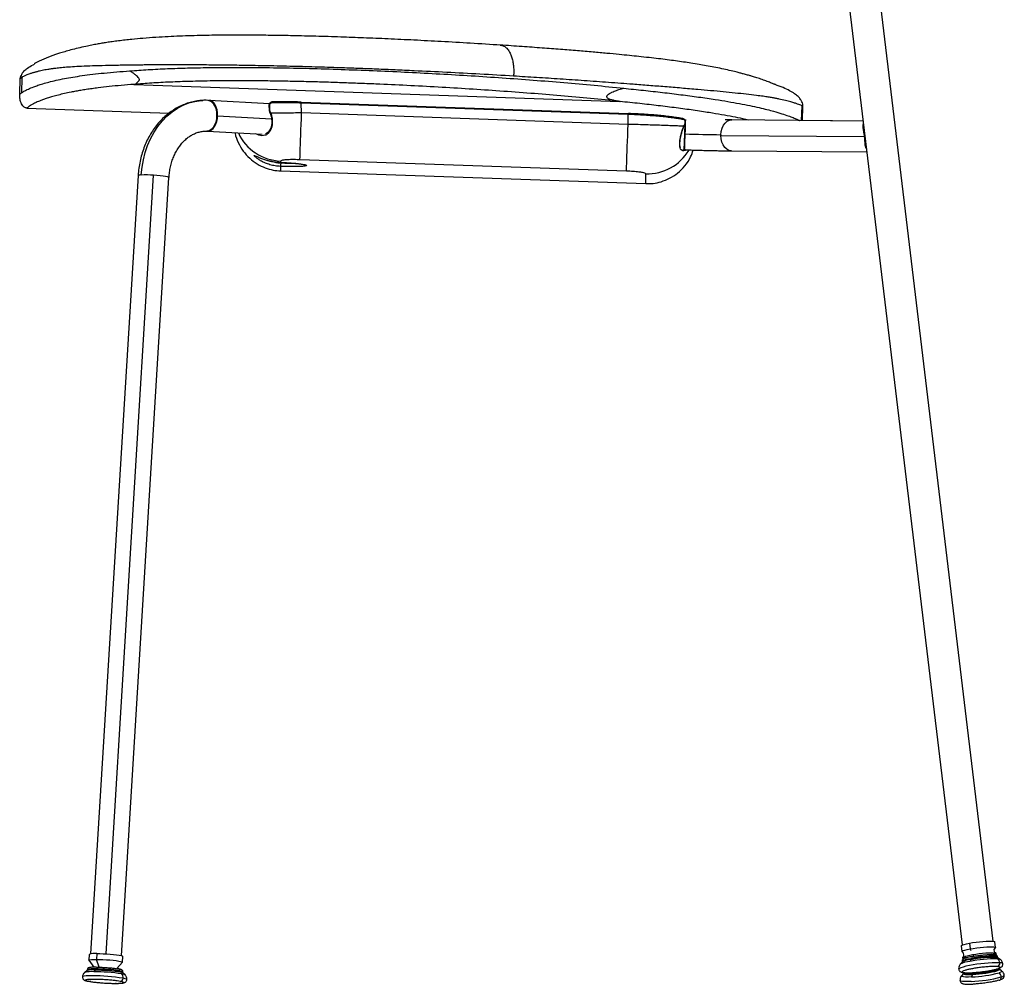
# Model space of a CAD drawing. Header units: millimetres. Extents: x 30 to 368, y 120 to 201.
# Tile 6 of 14: x 172 to 223, y 121 to 171. Entities that reach past the tile are written whole.
import ezdxf

# ---------------------------------------------------------------- set-up
doc = ezdxf.new("R2010")
doc.units = ezdxf.units.MM

msp = doc.modelspace()

# ---------------------------------------------------------------- linework, layer by layer
at = {"color": 7, "linetype": 'Continuous', "lineweight": 25}
for p, q in [((220.518, 123.041), (214.046, 176.813)), ((222.106, 123.232), (215.635, 177.004)), ((196.601, 169.571), (196.605, 169.57)), ((196.608, 169.571), (196.612, 169.57)), ((171.753, 167.03), (171.782, 167.839)), ((171.869, 167.901), (171.841, 167.1)), ((177.668, 167.542), (177.649, 167.54)), ((177.649, 167.54), (177.665, 167.54)), ((177.665, 167.54), (202.797, 166.656)), ((181.478, 166.718), (181.527, 166.712)), ((181.598, 166.708), (181.527, 166.712)), ((184.668, 166.54), (181.552, 166.714)), ((181.597, 166.708), (181.552, 166.714)), ((186.33, 166.064), (186.317, 166.574)), ((203.23, 165.983), (186.317, 166.574)), ((186.318, 166.625), (203.232, 166.034)), ((172.129, 166.316), (179.482, 166.058)), ((184.644, 166.441), (184.651, 166.213)), ((184.673, 166.127), (184.714, 166.031)), ((184.694, 166.147), (184.738, 166.046)), ((203.216, 165.474), (186.33, 166.064)), ((212.189, 165.673), (212.216, 166.436)), ((212.231, 165.672), (212.257, 166.417)), ((203.216, 165.474), (203.23, 165.983)), ((215.39, 165.647), (208.577, 165.702)), ((215.39, 165.647), (212.189, 165.673)), ((181.309, 165.116), (181.427, 165.115)), ((181.462, 165.117), (184.298, 164.959)), ((206.103, 165.359), (206.15, 165.457)), ((206.123, 164.16), (206.152, 164.982)), ((206.152, 164.982), (206.154, 164.982)), ((208.018, 164.902), (215.447, 164.842)), ((206.057, 164.163), (206.123, 164.16)), ((208.564, 164.102), (215.583, 164.045)), ((203.132, 163.054), (186.245, 163.644)), ((185.248, 163.066), (204.127, 162.407)), ((177.876, 162.823), (175.422, 122.579)), ((177.019, 122.482), (179.473, 162.725)), ((220.448, 122.991), (220.484, 122.695)), ((220.869, 123.13), (220.905, 122.835)), ((222.158, 122.8), (222.219, 122.894)), ((222.183, 122.598), (222.158, 122.804)), ((222.221, 122.904), (222.186, 123.2)), ((175.345, 122.553), (175.327, 122.254)), ((175.329, 122.249), (175.588, 121.89)), ((175.736, 122.592), (175.718, 122.294)), ((177.074, 122.148), (177.092, 122.446)), ((220.489, 122.686), (220.57, 122.609)), ((220.52, 122.398), (220.532, 122.293)), ((220.594, 122.407), (220.569, 122.613)), ((220.767, 122.421), (220.79, 122.399)), ((220.944, 122.294), (220.894, 122.19)), ((220.938, 122.344), (220.944, 122.294)), ((221.994, 122.542), (222.012, 122.57)), ((222.269, 122.505), (222.257, 122.607)), ((222.462, 122.289), (222.327, 122.381)), ((222.335, 122.375), (222.33, 122.417)), ((175.249, 121.718), (175.118, 121.617)), ((175.247, 121.76), (175.244, 121.714)), ((175.657, 121.752), (175.582, 121.656)), ((175.66, 121.802), (175.657, 121.752)), ((176.77, 121.817), (177.071, 122.143)), ((220.316, 121.79), (220.316, 121.79)), ((220.506, 122.162), (220.396, 122.04)), ((220.494, 122.196), (220.499, 122.154)), ((220.869, 121.973), (220.869, 121.973)), ((222.408, 121.775), (222.402, 121.824)), ((222.533, 121.696), (222.407, 121.782)), ((222.599, 122.065), (222.599, 122.065)), ((174.999, 121.391), (174.999, 121.391)), ((175.002, 121.391), (175.001, 121.374)), ((175.512, 121.443), (175.512, 121.443)), ((177.203, 121.49), (177.086, 121.606)), ((177.09, 121.602), (177.093, 121.648)), ((177.215, 121.475), (177.193, 121.499)), ((177.287, 121.225), (177.292, 121.251)), ((177.294, 121.251), (177.294, 121.251)), ((220.387, 121.197), (220.387, 121.197)), ((220.57, 121.561), (220.468, 121.447)), ((220.565, 121.603), (220.571, 121.554)), ((221.03, 121.516), (220.981, 121.387)), ((221.024, 121.565), (221.03, 121.516)), ((222.671, 121.471), (222.671, 121.472)), ((175.28, 121.165), (175.298, 121.161)), ((175.297, 121.162), (175.351, 121.151)), ((175.317, 121.159), (175.298, 121.161)), ((175.424, 121.142), (175.368, 121.15)), ((176.75, 121.053), (176.713, 121.053)), ((176.76, 121.052), (176.803, 121.053)), ((220.958, 121.15), (220.958, 121.149))]:
    msp.add_line(p, q, dxfattribs=at)
at = {"color": 8, "linetype": 'Continuous', "lineweight": 25}
for p, q in [((181.991, 165.916), (184.779, 165.76)), ((206.152, 164.982), (206.17, 165.516)), ((206.175, 165.639), (206.178, 165.73)), ((181.309, 165.117), (181.452, 165.119)), ((181.452, 165.119), (181.428, 165.118)), ((181.462, 165.117), (181.494, 165.117)), ((206.228, 164.157), (206.162, 164.117)), ((185.242, 163.505), (185.241, 163.464)), ((176.219, 122.576), (178.675, 162.844)), ((220.954, 122.741), (220.905, 122.835)), ((175.863, 121.888), (175.718, 122.294)), ((221.102, 122.459), (221.066, 122.528)), ((222.315, 121.924), (222.297, 121.924)), ((177.294, 121.251), (177.294, 121.25))]:
    msp.add_line(p, q, dxfattribs=at)
at = {"color": 8, "linetype": 'Continuous', "lineweight": 25, "flags": 128}
for points in [[(178.04, 162.855), (178.079, 163.252), (178.148, 163.641), (178.245, 164.02), (178.371, 164.385), (178.523, 164.733), (178.701, 165.061), (178.902, 165.366), (179.126, 165.645), (179.371, 165.896), (179.633, 166.117), (179.912, 166.305), (180.203, 166.46), (180.506, 166.579), (180.817, 166.662), (181.133, 166.709), (181.226, 166.715)], [(181.527, 166.712), (181.56, 166.703), (181.663, 166.649), (181.754, 166.559), (181.831, 166.437), (181.889, 166.288), (181.925, 166.121), (181.937, 165.944), (181.925, 165.766), (181.889, 165.595), (181.831, 165.44), (181.754, 165.309), (181.663, 165.209), (181.56, 165.145), (181.452, 165.119)], [(181.991, 165.916), (181.987, 166.075), (181.963, 166.227), (181.922, 166.368), (181.864, 166.49), (181.791, 166.589), (181.707, 166.661), (181.616, 166.704), (181.597, 166.708)], [(184.694, 166.147), (184.686, 166.141), (184.679, 166.136), (184.675, 166.132), (184.673, 166.128), (184.673, 166.127)], [(184.738, 166.046), (184.729, 166.042), (184.721, 166.038), (184.716, 166.035), (184.714, 166.032), (184.714, 166.031)], [(206.174, 165.54), (206.172, 165.476), (206.167, 165.327), (206.161, 165.159), (206.154, 164.982)], [(206.181, 165.73), (206.18, 165.689), (206.177, 165.624)], [(208.019, 164.938), (208.038, 165.112), (208.084, 165.277), (208.153, 165.423), (208.243, 165.543), (208.348, 165.633), (208.465, 165.686), (208.577, 165.702)], [(208.564, 164.102), (208.555, 164.102), (208.434, 164.126), (208.32, 164.187), (208.218, 164.283), (208.133, 164.409), (208.07, 164.56), (208.031, 164.727), (208.018, 164.902)], [(185.248, 163.504), (185.248, 163.504), (185.248, 163.505)], [(179.473, 162.725), (179.473, 162.727), (179.451, 162.743), (179.391, 162.762), (179.295, 162.78), (179.169, 162.799), (179.018, 162.816), (178.851, 162.831), (178.675, 162.844)], [(220.494, 122.196), (220.495, 122.203), (220.521, 122.227), (220.581, 122.254), (220.673, 122.284), (220.794, 122.314), (220.938, 122.344)], [(176.94, 121.702), (177.024, 121.683), (177.076, 121.665), (177.093, 121.648), (177.093, 121.648)], [(220.869, 121.973), (220.689, 121.936), (220.539, 121.898), (220.425, 121.862), (220.35, 121.828), (220.317, 121.798), (220.316, 121.79)], [(220.869, 121.973), (220.689, 121.936), (220.539, 121.899), (220.425, 121.862), (220.35, 121.828), (220.317, 121.798), (220.316, 121.79)], [(175.512, 121.443), (175.338, 121.441), (175.195, 121.435), (175.088, 121.424), (175.022, 121.409), (174.999, 121.391)], [(175.512, 121.443), (175.338, 121.441), (175.195, 121.435), (175.088, 121.424), (175.022, 121.409), (174.999, 121.391)], [(177.294, 121.251), (177.294, 121.251), (177.273, 121.272), (177.209, 121.295), (177.103, 121.319)], [(177.294, 121.251), (177.294, 121.252), (177.273, 121.272), (177.209, 121.295), (177.103, 121.319)], [(220.958, 121.15), (220.776, 121.143), (220.623, 121.145), (220.505, 121.153), (220.426, 121.168), (220.39, 121.19), (220.387, 121.197)], [(220.958, 121.149), (220.776, 121.143), (220.623, 121.144), (220.505, 121.153), (220.426, 121.168), (220.39, 121.19), (220.387, 121.196)], [(220.981, 121.387), (220.815, 121.381), (220.676, 121.382), (220.568, 121.39), (220.496, 121.404), (220.463, 121.424), (220.469, 121.449)], [(220.565, 121.603), (220.567, 121.598), (220.596, 121.58), (220.66, 121.568), (220.755, 121.561), (220.878, 121.56), (221.024, 121.565)], [(222.533, 121.696), (222.542, 121.687), (222.535, 121.662), (222.489, 121.633), (222.405, 121.601)]]:
    msp.add_lwpolyline(points, dxfattribs=at)
at = {"color": 7, "linetype": 'Continuous', "lineweight": 25, "flags": 128}
for points in [[(184.806, 166.585), (184.807, 166.596), (184.808, 166.607), (184.81, 166.616), (184.813, 166.624), (184.816, 166.63), (184.821, 166.635), (184.825, 166.637), (184.83, 166.637)], [(186.317, 166.574), (186.317, 166.584), (186.317, 166.593), (186.318, 166.602), (186.318, 166.61), (186.318, 166.616), (186.318, 166.621), (186.318, 166.624), (186.318, 166.625)], [(184.671, 166.441), (184.675, 166.313), (184.678, 166.213)], [(186.245, 163.644), (186.247, 163.692), (186.25, 163.776), (186.254, 163.894), (186.259, 164.044), (186.266, 164.224), (186.273, 164.431), (186.281, 164.663), (186.29, 164.916), (186.299, 165.187), (186.309, 165.471), (186.319, 165.765), (186.33, 166.064)], [(203.23, 165.983), (203.23, 165.993), (203.23, 166.003), (203.231, 166.011), (203.231, 166.019), (203.231, 166.026), (203.231, 166.03), (203.232, 166.033), (203.232, 166.034)], [(181.494, 165.117), (181.587, 165.137), (181.677, 165.185), (181.761, 165.26), (181.835, 165.36), (181.897, 165.48), (181.945, 165.616), (181.976, 165.763), (181.991, 165.916)], [(203.132, 163.054), (203.134, 163.103), (203.137, 163.186), (203.141, 163.304), (203.146, 163.454), (203.152, 163.634), (203.159, 163.841), (203.168, 164.073), (203.176, 164.327), (203.186, 164.597), (203.196, 164.881), (203.206, 165.175), (203.216, 165.474)], [(220.869, 123.13), (221.034, 123.159), (221.211, 123.185), (221.392, 123.207), (221.571, 123.224), (221.738, 123.235), (221.887, 123.241), (222.011, 123.24), (222.104, 123.233), (222.163, 123.219), (222.186, 123.201), (222.186, 123.2)], [(220.448, 122.991), (220.464, 123.014), (220.517, 123.041), (220.605, 123.07), (220.724, 123.1), (220.869, 123.13)], [(220.489, 122.686), (220.484, 122.695), (220.5, 122.718), (220.553, 122.745), (220.641, 122.774), (220.76, 122.805), (220.905, 122.835)], [(220.905, 122.835), (221.069, 122.863), (221.246, 122.889), (221.428, 122.911), (221.606, 122.928), (221.773, 122.94), (221.922, 122.945), (222.046, 122.944), (222.14, 122.937), (222.199, 122.923), (222.221, 122.905), (222.219, 122.894)], [(175.329, 122.249), (175.329, 122.249), (175.336, 122.265), (175.382, 122.277), (175.463, 122.287), (175.577, 122.292), (175.718, 122.294)], [(175.718, 122.294), (175.88, 122.291), (176.056, 122.285), (176.238, 122.275), (176.418, 122.262), (176.59, 122.246), (176.744, 122.228), (176.874, 122.209), (176.975, 122.19), (177.042, 122.171), (177.072, 122.153), (177.071, 122.143)], [(175.736, 122.592), (175.898, 122.59), (176.074, 122.583), (176.256, 122.573), (176.437, 122.56), (176.608, 122.544), (176.762, 122.526), (176.892, 122.507), (176.993, 122.488), (177.06, 122.469), (177.09, 122.451), (177.092, 122.446)], [(220.589, 122.448), (220.539, 122.423), (220.52, 122.399), (220.539, 122.38), (220.595, 122.366), (220.651, 122.361)], [(220.594, 122.407), (220.612, 122.43), (220.668, 122.456), (220.761, 122.485), (220.885, 122.515), (221.034, 122.544), (221.201, 122.571), (221.377, 122.595), (221.554, 122.614), (221.723, 122.627), (221.875, 122.634), (222.003, 122.635), (222.099, 122.629), (222.16, 122.616), (222.183, 122.598)], [(222.327, 122.381), (222.326, 122.381), (222.282, 122.397), (222.205, 122.407), (222.097, 122.411), (221.964, 122.41), (221.809, 122.402), (221.64, 122.389), (221.461, 122.371), (221.282, 122.349), (221.107, 122.323), (220.944, 122.294)], [(220.944, 122.294), (221.107, 122.323), (221.282, 122.349), (221.461, 122.371), (221.64, 122.389), (221.809, 122.402), (221.964, 122.41), (222.097, 122.411), (222.205, 122.407), (222.282, 122.397), (222.326, 122.381), (222.327, 122.381)], [(222.119, 122.54), (222.119, 122.54), (222.102, 122.539)], [(222.134, 122.538), (222.182, 122.555), (222.238, 122.582), (222.257, 122.606), (222.238, 122.625), (222.182, 122.638), (222.178, 122.639)], [(177.086, 121.606), (177.073, 121.615), (177.021, 121.633), (176.937, 121.652), (176.822, 121.671), (176.683, 121.69), (176.523, 121.707), (176.35, 121.722), (176.17, 121.735), (175.99, 121.744), (175.817, 121.75), (175.657, 121.752)], [(175.657, 121.752), (175.817, 121.75), (175.99, 121.744), (176.17, 121.735), (176.35, 121.722), (176.523, 121.707), (176.683, 121.69), (176.822, 121.671), (176.937, 121.652), (177.021, 121.633), (177.073, 121.615), (177.086, 121.606)], [(222.408, 121.775), (222.4, 121.758), (222.359, 121.733), (222.285, 121.704), (222.18, 121.675), (222.048, 121.644), (221.895, 121.615), (221.727, 121.588), (221.549, 121.563), (221.369, 121.542), (221.194, 121.526), (221.03, 121.516)], [(221.03, 121.516), (221.194, 121.526), (221.369, 121.542), (221.549, 121.563), (221.727, 121.588), (221.895, 121.615), (222.048, 121.644), (222.18, 121.675), (222.285, 121.704), (222.359, 121.733), (222.4, 121.758), (222.408, 121.775)], [(177.203, 121.49), (177.204, 121.489), (177.207, 121.48)], [(221.03, 121.516), (220.884, 121.511), (220.76, 121.512), (220.665, 121.519), (220.602, 121.531), (220.573, 121.548), (220.571, 121.554)], [(220.571, 121.554), (220.573, 121.548), (220.602, 121.531), (220.665, 121.519), (220.76, 121.512), (220.884, 121.511), (221.03, 121.516)], [(220.639, 121.605), (220.611, 121.603), (220.609, 121.603)], [(222.396, 121.214), (222.423, 121.218), (222.425, 121.219)]]:
    msp.add_lwpolyline(points, dxfattribs=at)
at = {"color": 8, "linetype": 'Continuous', "lineweight": 25}
for centre, radius, start, end in [((184.659, 166.606), 0.165, 264.9387, 274.0978), ((184.666, 166.378), 0.165, 264.9432, 274.0956), ((185.332, 166.077), 2.5, 204.8246, 268.0748), ((206.086, 165.363), 0.0177, 346.2935, 46.9176), ((206.129, 165.465), 0.0226, 337.8184, 34.9343), ((390.434, 158.279), 184.402, 177.91667, 178.17224), ((204.218, 165.419), 2.502, 267.9659, 329.34), ((206.112, 164.14), 0.0546, 335.7085, 56.3054), ((178.005, 162.599), 0.258, 82.2424, 119.8931), ((222.111, 122.452), 0.0884, 2.7818, 84.6867), ((222.228, 122.312), 0.147, 45.7864, 101.2638), ((222.341, 122.057), 0.262, 62.4609, 93.6856), ((175.55, 120.816), 0.992, 83.6528, 107.8181), ((221.006, 120.91), 1.285, 95.0197, 118.2322), ((222.163, 121.74), 0.117, 6.8965, 26.4656), ((222.271, 121.91), 0.156, 272.7762, 326.7845), ((222.472, 121.934), 0.183, 45.7864, 101.2638), ((222.472, 121.933), 0.183, 45.7864, 101.2638), ((175.452, 120.4), 1.262, 84.103, 105.2717), ((177.004, 121.145), 0.398, 60.0004, 85.7626), ((222.371, 121.358), 0.149, 291.2686, 9.962), ((222.508, 121.578), 0.194, 272.7762, 326.7845), ((222.508, 121.578), 0.194, 272.7762, 326.7845)]:
    msp.add_arc(centre, radius, start, end, dxfattribs=at)
at = {"color": 7, "linetype": 'Continuous', "lineweight": 25}
for centre, radius, start, end in [((206.044, 165.728), 0.043, 348.3993, 86.018), ((181.399, 163.403), 1.716, 86.8062, 88.2128), ((208.821, 237.883), 72.949, 267.90496, 269.36956), ((209.175, 164.897), 1.157, 177.9882, 179.7567), ((189.015, 163.304), 3.767, 177.5661, 180.0553), ((178.252, 156.735), 6.123, 86.0355, 91.9797), ((175.627, 121.72), 0.879, 82.8527, 108.6875), ((221.036, 121.198), 1.1, 94.7673, 118.7989), ((221.074, 121.073), 1.228, 96.038, 117.5282), ((220.692, 122.537), 0.163, 233.0822, 271.3634), ((222.202, 115.611), 6.708, 88.9601, 101.2456), ((222.092, 116.544), 5.913, 88.9601, 101.2456), ((221.929, 122.901), 0.396, 276.3121, 309.9616), ((222.139, 122.084), 0.298, 5.6861, 51.7702), ((175.542, 120.672), 1.087, 83.9159, 105.6436), ((175.554, 120.519), 1.238, 85.2532, 104.3063), ((175.655, 113.514), 8.288, 81.0852, 89.9676), ((176.854, 121.715), 0.0865, 350.9601, 84.5214), ((222.303, 114.762), 7.352, 88.9601, 101.2456), ((222.303, 114.763), 7.352, 88.9601, 101.2456), ((220.77, 127.524), 5.965, 272.4432, 284.6548), ((222.271, 122.085), 0.167, 285.2645, 9.6616), ((175.507, 111.139), 10.304, 81.0852, 89.9676), ((175.507, 111.139), 10.304, 81.0852, 89.9676), ((175.576, 112.254), 9.402, 81.0852, 89.9676), ((176.94, 121.317), 0.163, 275.6506, 0.3914), ((176.795, 121.344), 0.31, 355.2673, 39.6437), ((220.642, 128.558), 7.415, 272.4432, 284.6548), ((220.642, 128.558), 7.415, 272.4432, 284.6548), ((220.693, 128.147), 6.766, 272.4432, 284.6548), ((222.178, 121.345), 0.342, 6.6086, 48.5378)]:
    msp.add_arc(centre, radius, start, end, dxfattribs=at)
for points, knots in [([(196.635, 169.568), (196.11, 169.602), (195.089, 169.667), (193.589, 169.753), (192.17, 169.827), (190.829, 169.891), (189.566, 169.944), (188.321, 169.99), (187.105, 170.027), (185.932, 170.056), (184.873, 170.074), (183.953, 170.084), (183.166, 170.088), (182.487, 170.086), (181.852, 170.08), (181.233, 170.07), (180.62, 170.055), (180.019, 170.035), (179.417, 170.007), (178.778, 169.971), (178.149, 169.924), (177.625, 169.876), (177.206, 169.831), (176.868, 169.791), (176.552, 169.748), (176.264, 169.706), (176.003, 169.664), (175.741, 169.618), (175.465, 169.566), (175.129, 169.497), (174.761, 169.413), (174.398, 169.321), (174.088, 169.234), (173.826, 169.155), (173.606, 169.083), (173.415, 169.016), (173.24, 168.95), (173.075, 168.884), (172.914, 168.814), (172.759, 168.743), (172.601, 168.662), (172.515, 168.614), (172.51, 168.609), (172.508, 168.607)], [0, 0, 0, 0, 0.051266, 0.099602, 0.145131, 0.188005, 0.228384, 0.26618, 0.30727, 0.34478, 0.378768, 0.409284, 0.433914, 0.45558, 0.476283, 0.496993, 0.517883, 0.538878, 0.559738, 0.582989, 0.608349, 0.630237, 0.644007, 0.658464, 0.671871, 0.684002, 0.695367, 0.70654, 0.720076, 0.736138, 0.759182, 0.7824, 0.804905, 0.824776, 0.842207, 0.85934, 0.876869, 0.894905, 0.914413, 0.935564, 0.958298, 0.982634, 1, 1, 1, 1]), ([(210.833, 167.527), (210.821, 167.532), (210.797, 167.541), (210.728, 167.569), (210.643, 167.605), (210.539, 167.647), (210.42, 167.693), (210.29, 167.741), (210.155, 167.789), (210.019, 167.834), (209.887, 167.877), (209.766, 167.914), (209.661, 167.946), (209.573, 167.972), (209.486, 167.997), (209.398, 168.022), (209.293, 168.051), (209.167, 168.086), (209.002, 168.13), (208.764, 168.19), (208.45, 168.266), (208.071, 168.35), (207.672, 168.431), (207.276, 168.504), (206.874, 168.574), (206.484, 168.637), (206.083, 168.698), (205.674, 168.756), (205.242, 168.813), (204.785, 168.869), (204.292, 168.926), (203.792, 168.981), (203.274, 169.034), (202.729, 169.088), (202.1, 169.148), (201.382, 169.212), (200.583, 169.28), (199.705, 169.35), (198.749, 169.422), (197.708, 169.497), (196.982, 169.546), (196.605, 169.571)], [0, 0, 0, 0, 0.049654, 0.095584, 0.138114, 0.177301, 0.213055, 0.245291, 0.274014, 0.299112, 0.320442, 0.337868, 0.351267, 0.360548, 0.367631, 0.375559, 0.384389, 0.39416, 0.40633, 0.422045, 0.445538, 0.470162, 0.494752, 0.517795, 0.53745, 0.560034, 0.579969, 0.600522, 0.621849, 0.643706, 0.666672, 0.692301, 0.714348, 0.738979, 0.76712, 0.798587, 0.833204, 0.870233, 0.910275, 0.953455, 1, 1, 1, 1]), ([(171.902, 168.141), (171.93, 168.177), (172.001, 168.268), (172.185, 168.407), (172.365, 168.518), (172.494, 168.57), (172.519, 168.58)], [0, 0, 0, 0, 0.177658, 0.452773, 0.896713, 1, 1, 1, 1]), ([(171.753, 167.03), (171.756, 167.032), (171.761, 167.036), (171.805, 167.071), (171.879, 167.125), (172, 167.202), (172.188, 167.298), (172.425, 167.398), (172.689, 167.493), (172.949, 167.575), (173.259, 167.662), (173.626, 167.753), (174.038, 167.84), (174.493, 167.92), (174.978, 167.994), (175.52, 168.064), (176.117, 168.129), (176.759, 168.188), (177.221, 168.221), (177.452, 168.238)], [0, 0, 0, 0, 0.082172, 0.164309, 0.2465, 0.32892, 0.411714, 0.494715, 0.544502, 0.59437, 0.644444, 0.694986, 0.745679, 0.787897, 0.830204, 0.872848, 0.915524, 0.95783, 1, 1, 1, 1]), ([(171.915, 168.163), (171.877, 168.109), (171.803, 168.001), (171.803, 167.903), (171.803, 167.854)], [0, 0, 0, 0, 0.500028, 1, 1, 1, 1]), ([(177.452, 168.238), (177.765, 168.262), (178.39, 168.308), (179.394, 168.356), (180.432, 168.391), (181.496, 168.411), (182.572, 168.42), (183.836, 168.417), (185.292, 168.4), (186.939, 168.363), (188.588, 168.311), (190.231, 168.247), (191.864, 168.171), (193.488, 168.085), (195.105, 167.989), (196.714, 167.882), (198.316, 167.765), (199.901, 167.637), (201.469, 167.498), (202.484, 167.393), (202.991, 167.341)], [0, 0, 0, 0, 0.042632, 0.085029, 0.127476, 0.169871, 0.211839, 0.25356, 0.315976, 0.378483, 0.441012, 0.503163, 0.565071, 0.626873, 0.688708, 0.750679, 0.81291, 0.875318, 0.937619, 1, 1, 1, 1]), ([(177.668, 167.542), (177.697, 167.551), (177.751, 167.57), (177.816, 167.619), (177.864, 167.666), (177.898, 167.706), (177.923, 167.74), (177.94, 167.766), (177.947, 167.781), (177.948, 167.788), (177.948, 167.79), (177.948, 167.794), (177.944, 167.8), (177.933, 167.824), (177.901, 167.874), (177.836, 167.949), (177.729, 168.047), (177.597, 168.145), (177.498, 168.208), (177.452, 168.238)], [0, 0, 0, 0, 0.1251786, 0.234019, 0.297353, 0.3527954, 0.3998255, 0.4261833, 0.4422575, 0.4452526, 0.4464241, 0.4474146, 0.4536419, 0.4630574, 0.506854, 0.5881387, 0.6911035, 0.8533789, 1, 1, 1, 1]), ([(171.782, 167.839), (171.785, 167.886), (171.79, 167.943), (171.816, 167.993), (171.821, 168.002)], [0, 0, 0, 0, 0.806613, 1, 1, 1, 1]), ([(171.87, 167.901), (171.851, 167.888), (171.822, 167.869), (171.81, 167.86), (171.805, 167.857)], [0, 0, 0, 0, 0.650759, 1, 1, 1, 1]), ([(177.665, 167.54), (177.441, 167.522), (176.995, 167.488), (176.376, 167.427), (175.881, 167.37), (175.492, 167.319), (175.193, 167.275), (174.912, 167.231), (174.65, 167.185), (174.361, 167.13), (174.055, 167.064), (173.741, 166.987), (173.466, 166.912), (173.227, 166.839), (173.022, 166.771), (172.806, 166.691), (172.6, 166.604), (172.426, 166.518), (172.303, 166.445), (172.22, 166.388), (172.166, 166.347), (172.134, 166.321), (172.13, 166.318), (172.129, 166.316)], [0, 0, 0, 0, 0.041536, 0.082835, 0.12447, 0.149205, 0.173993, 0.198889, 0.223949, 0.249229, 0.288502, 0.330217, 0.374511, 0.414706, 0.45629, 0.499321, 0.56898, 0.641329, 0.712053, 0.783509, 0.855758, 0.927482, 1, 1, 1, 1]), ([(202.776, 166.661), (202.277, 166.712), (201.279, 166.816), (199.74, 166.953), (198.175, 167.08), (196.595, 167.196), (194.998, 167.303), (193.393, 167.398), (191.785, 167.484), (190.395, 167.548), (189.236, 167.595), (188.303, 167.629), (187.374, 167.659), (186.441, 167.684), (185.509, 167.703), (184.595, 167.717), (183.77, 167.725), (183.034, 167.727), (182.382, 167.725), (181.752, 167.719), (181.145, 167.709), (180.404, 167.691), (179.541, 167.661), (178.57, 167.612), (177.969, 167.565), (177.668, 167.542)], [0, 0, 0, 0, 0.062335, 0.124797, 0.186765, 0.250063, 0.31214, 0.374613, 0.43753, 0.499058, 0.535642, 0.571562, 0.606845, 0.64292, 0.679417, 0.714845, 0.749249, 0.775671, 0.801383, 0.826415, 0.850801, 0.874574, 0.916822, 0.958422, 1, 1, 1, 1]), ([(212.257, 166.417), (212.255, 166.418), (212.25, 166.42), (212.213, 166.436), (212.151, 166.463), (212.054, 166.5), (211.92, 166.547), (211.741, 166.603), (211.507, 166.669), (211.258, 166.73), (211.031, 166.78), (210.866, 166.813), (210.681, 166.848), (210.462, 166.885), (210.19, 166.925), (209.82, 166.973), (209.343, 167.029), (208.766, 167.091), (208.15, 167.152), (207.503, 167.213), (206.782, 167.277), (205.991, 167.344), (205.142, 167.414), (204.305, 167.481), (203.334, 167.556), (202.22, 167.639), (200.959, 167.729), (199.716, 167.813), (198.499, 167.893), (197.693, 167.942), (197.296, 167.967)], [0, 0, 0, 0, 0.040528, 0.081976, 0.124347, 0.167629, 0.211823, 0.252619, 0.296703, 0.3439, 0.362818, 0.381825, 0.400523, 0.420744, 0.443894, 0.47, 0.504879, 0.538763, 0.571601, 0.603345, 0.633976, 0.670768, 0.705926, 0.73945, 0.771372, 0.819777, 0.866918, 0.912706, 0.957055, 1, 1, 1, 1]), ([(172.129, 166.316), (172.104, 166.319), (172.052, 166.326), (171.977, 166.37), (171.908, 166.439), (171.825, 166.57), (171.76, 166.772), (171.755, 166.943), (171.753, 167.03)], [0, 0, 0, 0, 0.083999, 0.178969, 0.289164, 0.415832, 0.704658, 1, 1, 1, 1]), ([(202.776, 166.661), (202.736, 166.666), (202.661, 166.677), (202.554, 166.696), (202.459, 166.715), (202.343, 166.744), (202.239, 166.778), (202.158, 166.831), (202.125, 166.87), (202.119, 166.909), (202.126, 166.939), (202.141, 166.968), (202.181, 167.016), (202.264, 167.075), (202.38, 167.135), (202.543, 167.205), (202.747, 167.274), (202.91, 167.319), (202.991, 167.341)], [0, 0, 0, 0, 0.072824, 0.138806, 0.197986, 0.250423, 0.359454, 0.400169, 0.437944, 0.45495, 0.471557, 0.489617, 0.506419, 0.569194, 0.646011, 0.715395, 0.857873, 1, 1, 1, 1]), ([(212.257, 166.415), (212.256, 166.451), (212.253, 166.528), (212.211, 166.649), (212.131, 166.781), (212.001, 166.923), (211.813, 167.073), (211.556, 167.228), (211.223, 167.387), (210.97, 167.478), (210.831, 167.528)], [0, 0, 0, 0, 0.054166, 0.11808, 0.196756, 0.295769, 0.420812, 0.577217, 0.769363, 1, 1, 1, 1]), ([(181.226, 166.711), (181.159, 166.708), (180.988, 166.699), (180.719, 166.65), (180.42, 166.567), (180.129, 166.453), (179.848, 166.311), (179.579, 166.139), (179.324, 165.94), (179.084, 165.716), (178.861, 165.466), (178.657, 165.194), (178.474, 164.901), (178.312, 164.589), (178.174, 164.26), (178.061, 163.918), (177.972, 163.565), (177.911, 163.203), (177.88, 162.954), (177.877, 162.826), (177.877, 162.822)], [0, 0, 0, 0, 0.038495, 0.096899, 0.155299, 0.213803, 0.272505, 0.33148, 0.39078, 0.450427, 0.510416, 0.57072, 0.6313, 0.692105, 0.753086, 0.814196, 0.8754, 0.936669, 0.997986, 1, 1, 1, 1]), ([(181.477, 166.714), (181.429, 166.717), (181.345, 166.722), (181.262, 166.715), (181.226, 166.711)], [0, 0, 0, 0, 0.579578, 1, 1, 1, 1]), ([(184.824, 166.637), (184.801, 166.634), (184.754, 166.628), (184.703, 166.592), (184.672, 166.552), (184.655, 166.517), (184.645, 166.48), (184.645, 166.454), (184.644, 166.441)], [0, 0, 0, 0, 0.247308, 0.497719, 0.62424, 0.751064, 0.876127, 1, 1, 1, 1]), ([(184.806, 166.585), (184.789, 166.583), (184.753, 166.579), (184.715, 166.553), (184.692, 166.524), (184.679, 166.499), (184.671, 166.471), (184.671, 166.451), (184.671, 166.441)], [0, 0, 0, 0, 0.251144, 0.500769, 0.625568, 0.750542, 0.874857, 1, 1, 1, 1]), ([(186.317, 166.574), (186.186, 166.578), (185.927, 166.585), (185.543, 166.591), (185.165, 166.591), (184.926, 166.587), (184.806, 166.585)], [0, 0, 0, 0, 0.249985, 0.498408, 0.748405, 1, 1, 1, 1]), ([(186.318, 166.625), (186.19, 166.629), (185.935, 166.637), (185.556, 166.642), (185.184, 166.643), (184.948, 166.639), (184.83, 166.637)], [0, 0, 0, 0, 0.249309, 0.498424, 0.748418, 1, 1, 1, 1]), ([(202.797, 166.656), (202.797, 166.656), (202.798, 166.656), (202.799, 166.656), (202.8, 166.656), (202.8, 166.656), (202.8, 166.656), (202.8, 166.657), (202.8, 166.657), (202.8, 166.657), (202.798, 166.657), (202.791, 166.659), (202.782, 166.66), (202.776, 166.661)], [0, 0, 0, 0, 0.041338, 0.072983, 0.089397, 0.10301, 0.115317, 0.126095, 0.138377, 0.152887, 0.198037, 0.366857, 1, 1, 1, 1]), ([(184.714, 166.031), (184.73, 165.981), (184.76, 165.887), (184.789, 165.711), (184.793, 165.531), (184.766, 165.364), (184.723, 165.238), (184.664, 165.132), (184.576, 165.042), (184.508, 164.99), (184.462, 164.984), (184.462, 164.984)], [0, 0, 0, 0, 0.11634, 0.221077, 0.394395, 0.521401, 0.62656, 0.736685, 0.853183, 0.998772, 1, 1, 1, 1]), ([(184.651, 166.213), (184.653, 166.198), (184.655, 166.168), (184.667, 166.14), (184.673, 166.127)], [0, 0, 0, 0, 0.50087, 1, 1, 1, 1]), ([(184.678, 166.213), (184.679, 166.201), (184.681, 166.178), (184.69, 166.157), (184.694, 166.147)], [0, 0, 0, 0, 0.498163, 1, 1, 1, 1]), ([(186.33, 166.064), (186.192, 166.063), (185.917, 166.06), (185.51, 166.056), (185.113, 166.051), (184.863, 166.048), (184.738, 166.046)], [0, 0, 0, 0, 0.250186, 0.499069, 0.749989, 1, 1, 1, 1]), ([(206.047, 165.771), (205.965, 165.785), (205.8, 165.814), (205.505, 165.857), (205.18, 165.897), (204.826, 165.933), (204.449, 165.966), (204.054, 165.994), (203.646, 166.018), (203.37, 166.029), (203.232, 166.034)], [0, 0, 0, 0, 0.124805, 0.249485, 0.374834, 0.499687, 0.624111, 0.749634, 0.874852, 1, 1, 1, 1]), ([(206.086, 165.719), (206.002, 165.734), (205.835, 165.763), (205.536, 165.805), (205.207, 165.845), (204.848, 165.882), (204.465, 165.915), (204.065, 165.943), (203.65, 165.967), (203.37, 165.978), (203.23, 165.983)], [0, 0, 0, 0, 0.12511, 0.249496, 0.374847, 0.4997, 0.624121, 0.749641, 0.874664, 1, 1, 1, 1]), ([(206.15, 165.457), (206.158, 165.474), (206.172, 165.507), (206.18, 165.562), (206.178, 165.607), (206.172, 165.645), (206.159, 165.682), (206.137, 165.721), (206.102, 165.755), (206.073, 165.764), (206.058, 165.769)], [0, 0, 0, 0, 0.152714, 0.283068, 0.389806, 0.474659, 0.57047, 0.690726, 0.834765, 1, 1, 1, 1]), ([(206.148, 165.478), (206.153, 165.489), (206.163, 165.512), (206.171, 165.553), (206.172, 165.597), (206.162, 165.65), (206.133, 165.701), (206.102, 165.713), (206.086, 165.719)], [0, 0, 0, 0, 0.125291, 0.250356, 0.375587, 0.501025, 0.750091, 1, 1, 1, 1]), ([(208.577, 165.702), (208.5, 165.703), (208.392, 165.704), (208.271, 165.706), (208.238, 165.706)], [0, 0, 0, 0, 0.722074, 1, 1, 1, 1]), ([(215.447, 164.842), (215.443, 164.869), (215.436, 164.926), (215.423, 165.004), (215.409, 165.081), (215.393, 165.176), (215.376, 165.286), (215.373, 165.399), (215.38, 165.481), (215.4, 165.515), (215.405, 165.524)], [0, 0, 0, 0, 0.089842, 0.18651, 0.273465, 0.373199, 0.559469, 0.746634, 0.932288, 1, 1, 1, 1]), ([(179.476, 162.725), (179.479, 162.772), (179.486, 162.914), (179.522, 163.147), (179.583, 163.42), (179.666, 163.68), (179.769, 163.924), (179.89, 164.151), (180.026, 164.358), (180.177, 164.542), (180.34, 164.703), (180.514, 164.84), (180.696, 164.95), (180.887, 165.035), (181.085, 165.09), (181.225, 165.117), (181.301, 165.116), (181.307, 165.116)], [0, 0, 0, 0, 0.035351, 0.107208, 0.178999, 0.250735, 0.32244, 0.394163, 0.465999, 0.538094, 0.610663, 0.683998, 0.758467, 0.834493, 0.912453, 0.992469, 1, 1, 1, 1]), ([(182.894, 165.037), (182.895, 165.029), (182.916, 164.853), (183.05, 164.526), (183.297, 164.085), (183.634, 163.711), (184.021, 163.42), (184.434, 163.22), (184.845, 163.099), (185.117, 163.077), (185.248, 163.066)], [0, 0, 0, 0, 0.007616, 0.160855, 0.31511, 0.467046, 0.613589, 0.752264, 0.881372, 1, 1, 1, 1]), ([(206.098, 165.376), (206.014, 165.38), (205.847, 165.387), (205.546, 165.398), (205.214, 165.411), (204.852, 165.423), (204.466, 165.436), (204.061, 165.449), (203.643, 165.462), (203.358, 165.47), (203.216, 165.474)], [0, 0, 0, 0, 0.125056, 0.249374, 0.373686, 0.499094, 0.62357, 0.748369, 0.874213, 1, 1, 1, 1]), ([(206.162, 164.117), (206.125, 164.107), (206.051, 164.087), (205.961, 164.137), (205.902, 164.25), (205.88, 164.428), (205.896, 164.653), (205.943, 164.902), (206.012, 165.154), (206.07, 165.302), (206.098, 165.376)], [0, 0, 0, 0, 0.124419, 0.248857, 0.373404, 0.498161, 0.623389, 0.748886, 0.874388, 1, 1, 1, 1]), ([(205.933, 164.26), (205.932, 164.261), (205.914, 164.289), (205.901, 164.376), (205.898, 164.529), (205.916, 164.719), (205.966, 164.951), (206.033, 165.18), (206.079, 165.297), (206.103, 165.359)], [0, 0, 0, 0, 0.00539, 0.211171, 0.298284, 0.457205, 0.690295, 0.835775, 1, 1, 1, 1]), ([(206.098, 165.376), (206.107, 165.396), (206.123, 165.432), (206.14, 165.464), (206.148, 165.478)], [0, 0, 0, 0, 0.556184, 1, 1, 1, 1]), ([(215.566, 164.189), (215.544, 164.215), (215.523, 164.241), (215.51, 164.283), (215.489, 164.355), (215.473, 164.483), (215.463, 164.679), (215.452, 164.787), (215.447, 164.842)], [0, 0, 0, 0, 0.204173, 0.207842, 0.233869, 0.601148, 0.800576, 1, 1, 1, 1]), ([(204.128, 162.407), (204.255, 162.408), (204.524, 162.411), (204.942, 162.501), (205.376, 162.674), (205.8, 162.948), (206.173, 163.324), (206.449, 163.732), (206.544, 164.026), (206.582, 164.145)], [0, 0, 0, 0, 0.118059, 0.249491, 0.393834, 0.549597, 0.714117, 0.883665, 1, 1, 1, 1]), ([(206.126, 164.16), (206.159, 164.159), (206.303, 164.154), (206.559, 164.146), (206.889, 164.136), (207.212, 164.127), (207.526, 164.119), (207.828, 164.113), (208.115, 164.108), (208.362, 164.104), (208.503, 164.103), (208.562, 164.102)], [0, 0, 0, 0, 0.03655, 0.1610725, 0.2856069, 0.4101744, 0.534801, 0.6595186, 0.7843699, 0.9094152, 1, 1, 1, 1]), ([(185.248, 163.3), (185.153, 163.307), (184.962, 163.321), (184.693, 163.384), (184.454, 163.469), (184.252, 163.568), (184.09, 163.668), (183.97, 163.758), (183.896, 163.827), (183.871, 163.865), (183.897, 163.866), (183.972, 163.835), (184.092, 163.779), (184.254, 163.71), (184.455, 163.638), (184.693, 163.573), (184.961, 163.522), (185.152, 163.51), (185.248, 163.504)], [0, 0, 0, 0, 0.064899, 0.129619, 0.193579, 0.25652, 0.318718, 0.379775, 0.440128, 0.500021, 0.559886, 0.620487, 0.681618, 0.743745, 0.806687, 0.870253, 0.934836, 1, 1, 1, 1]), ([(184.535, 163.619), (184.555, 163.613), (184.63, 163.591), (184.786, 163.556), (184.984, 163.522), (185.123, 163.513), (185.184, 163.509)], [0, 0, 0, 0, 0.109083, 0.409134, 0.738029, 1, 1, 1, 1]), ([(185.251, 163.464), (185.249, 163.464), (185.246, 163.464), (185.242, 163.464), (185.241, 163.464)], [0, 0, 0, 0, 0.560244, 1, 1, 1, 1]), ([(186.245, 163.644), (186.147, 163.646), (185.949, 163.652), (185.68, 163.647), (185.45, 163.634), (185.282, 163.61), (185.259, 163.589), (185.248, 163.578)], [0, 0, 0, 0, 0.186576, 0.37296, 0.55972, 0.779527, 1, 1, 1, 1]), ([(185.248, 163.578), (185.248, 163.564), (185.248, 163.539), (185.248, 163.515), (185.248, 163.504)], [0, 0, 0, 0, 0.56, 1, 1, 1, 1]), ([(185.248, 163.505), (185.324, 163.502), (185.471, 163.496), (185.677, 163.484), (185.857, 163.471), (186.053, 163.454), (186.237, 163.435), (186.331, 163.42), (186.372, 163.414)], [0, 0, 0, 0, 0.164173, 0.317518, 0.46018, 0.591474, 0.821881, 1, 1, 1, 1]), ([(185.248, 163.504), (185.337, 163.501), (185.514, 163.493), (185.769, 163.477), (186.004, 163.459), (186.209, 163.437), (186.378, 163.414), (186.503, 163.391), (186.58, 163.368), (186.606, 163.347), (186.58, 163.328), (186.503, 163.313), (186.378, 163.301), (186.21, 163.293), (186.004, 163.289), (185.77, 163.289), (185.514, 163.292), (185.337, 163.298), (185.248, 163.3)], [0, 0, 0, 0, 0.062444, 0.1250589, 0.1873544, 0.2500142, 0.3123341, 0.3749152, 0.4374218, 0.4998091, 0.5624519, 0.6247428, 0.6873926, 0.7497635, 0.8122902, 0.8748586, 0.9371906, 1, 1, 1, 1]), ([(204.129, 162.919), (204.121, 162.929), (204.105, 162.948), (203.977, 162.979), (203.772, 163.01), (203.482, 163.038), (203.249, 163.049), (203.132, 163.054)], [0, 0, 0, 0, 0.186823, 0.373205, 0.560118, 0.779765, 1, 1, 1, 1]), ([(220.971, 122.438), (220.947, 122.433), (220.877, 122.419), (220.773, 122.396), (220.67, 122.367), (220.599, 122.34), (220.55, 122.314), (220.513, 122.28), (220.49, 122.231), (220.495, 122.204), (220.497, 122.195)], [0, 0, 0, 0, 0.09253, 0.270589, 0.450714, 0.63647, 0.771552, 0.881791, 0.962462, 1, 1, 1, 1]), ([(220.978, 122.438), (221.038, 122.449), (221.163, 122.471), (221.378, 122.501), (221.6, 122.524), (221.807, 122.539), (221.982, 122.545), (222.063, 122.541), (222.102, 122.539)], [0, 0, 0, 0, 0.157714, 0.325734, 0.5, 0.674231, 0.842251, 1, 1, 1, 1]), ([(222.327, 122.418), (222.326, 122.428), (222.324, 122.455), (222.296, 122.488), (222.263, 122.511), (222.222, 122.526), (222.18, 122.535), (222.136, 122.538), (222.119, 122.539)], [0, 0, 0, 0, 0.077006, 0.215042, 0.356885, 0.533498, 0.809898, 1, 1, 1, 1]), ([(222.598, 122.065), (222.598, 122.068), (222.599, 122.103), (222.573, 122.165), (222.527, 122.235), (222.482, 122.277), (222.457, 122.291), (222.451, 122.294)], [0, 0, 0, 0, 0.029032, 0.36122, 0.649372, 0.915725, 1, 1, 1, 1]), ([(175.715, 121.891), (175.692, 121.891), (175.623, 121.891), (175.524, 121.889), (175.427, 121.882), (175.365, 121.872), (175.322, 121.86), (175.287, 121.841), (175.255, 121.806), (175.251, 121.776), (175.248, 121.763)], [0, 0, 0, 0, 0.098142, 0.287036, 0.47814, 0.675952, 0.788725, 0.878152, 0.946129, 1, 1, 1, 1]), ([(175.721, 121.891), (175.78, 121.89), (175.903, 121.889), (176.118, 121.879), (176.342, 121.865), (176.553, 121.845), (176.735, 121.824), (176.821, 121.809), (176.862, 121.802)], [0, 0, 0, 0, 0.157714, 0.325734, 0.5, 0.674231, 0.842251, 1, 1, 1, 1]), ([(176.956, 121.777), (176.948, 121.781), (176.925, 121.79), (176.872, 121.799), (176.839, 121.805)], [0, 0, 0, 0, 0.384923, 1, 1, 1, 1]), ([(177.091, 121.651), (177.091, 121.664), (177.091, 121.692), (177.069, 121.724), (177.044, 121.747), (177.015, 121.763), (176.973, 121.778), (176.927, 121.791), (176.882, 121.799), (176.872, 121.8)], [0, 0, 0, 0, 0.087543, 0.179799, 0.274789, 0.405257, 0.600747, 0.908348, 1, 1, 1, 1]), ([(220.409, 122.052), (220.406, 122.05), (220.386, 122.032), (220.35, 121.981), (220.319, 121.899), (220.308, 121.83), (220.317, 121.795), (220.318, 121.79)], [0, 0, 0, 0, 0.044526, 0.335846, 0.637998, 0.95008, 1, 1, 1, 1]), ([(220.319, 121.791), (220.321, 121.777), (220.323, 121.741), (220.356, 121.693), (220.398, 121.656), (220.443, 121.633), (220.497, 121.617), (220.548, 121.608), (220.595, 121.605), (220.61, 121.604)], [0, 0, 0, 0, 0.075848, 0.204982, 0.325096, 0.456244, 0.623275, 0.884115, 1, 1, 1, 1]), ([(220.639, 121.605), (220.686, 121.603), (220.782, 121.598), (220.991, 121.605), (221.238, 121.622), (221.504, 121.651), (221.759, 121.686), (221.986, 121.725), (222.185, 121.766), (222.279, 121.794), (222.327, 121.808)], [0, 0, 0, 0, 0.118965, 0.245702, 0.377149, 0.508573, 0.63531, 0.754298, 0.873263, 1, 1, 1, 1]), ([(222.297, 121.924), (222.256, 121.926), (222.165, 121.93), (221.963, 121.924), (221.717, 121.906), (221.45, 121.878), (221.199, 121.843), (221.036, 121.817), (220.972, 121.803), (220.971, 121.803)], [0, 0, 0, 0, 0.1411733, 0.3121327, 0.4894447, 0.6667262, 0.8376857, 0.9981918, 1, 1, 1, 1]), ([(222.375, 121.819), (222.407, 121.831), (222.457, 121.85), (222.512, 121.881), (222.555, 121.918), (222.589, 121.973), (222.606, 122.027), (222.598, 122.057), (222.597, 122.064)], [0, 0, 0, 0, 0.325793, 0.519201, 0.680148, 0.817625, 0.9576, 1, 1, 1, 1]), ([(222.67, 121.471), (222.67, 121.474), (222.67, 121.51), (222.644, 121.572), (222.598, 121.643), (222.552, 121.685), (222.526, 121.699), (222.519, 121.703)], [0, 0, 0, 0, 0.033331, 0.358446, 0.640632, 0.901649, 1, 1, 1, 1]), ([(175, 121.392), (174.999, 121.39), (174.993, 121.365), (175.007, 121.318), (175.037, 121.267), (175.073, 121.235), (175.109, 121.214), (175.155, 121.195), (175.207, 121.18), (175.26, 121.169), (175.28, 121.165)], [0, 0, 0, 0, 0.010009, 0.129688, 0.229118, 0.327026, 0.438107, 0.586996, 0.842024, 1, 1, 1, 1]), ([(175.13, 121.624), (175.115, 121.613), (175.079, 121.586), (175.033, 121.521), (175.003, 121.451), (175.002, 121.406), (175.002, 121.391)], [0, 0, 0, 0, 0.216739, 0.52254, 0.84533, 1, 1, 1, 1]), ([(176.956, 121.155), (176.906, 121.164), (176.804, 121.181), (176.587, 121.207), (176.335, 121.23), (176.066, 121.248), (175.815, 121.258), (175.654, 121.262), (175.592, 121.261), (175.592, 121.261)], [0, 0, 0, 0, 0.157499, 0.325287, 0.499311, 0.673304, 0.841092, 0.998621, 1, 1, 1, 1]), ([(177.055, 121.068), (177.073, 121.07), (177.11, 121.074), (177.153, 121.085), (177.198, 121.102), (177.244, 121.135), (177.283, 121.185), (177.29, 121.229), (177.293, 121.25)], [0, 0, 0, 0, 0.200819, 0.41694, 0.597493, 0.73055, 0.869613, 1, 1, 1, 1]), ([(177.292, 121.251), (177.293, 121.259), (177.3, 121.297), (177.283, 121.364), (177.249, 121.439), (177.217, 121.474), (177.201, 121.491)], [0, 0, 0, 0, 0.08322, 0.431163, 0.730382, 1, 1, 1, 1]), ([(220.476, 121.454), (220.47, 121.447), (220.445, 121.424), (220.41, 121.364), (220.383, 121.282), (220.387, 121.224), (220.389, 121.197)], [0, 0, 0, 0, 0.111368, 0.412768, 0.726056, 1, 1, 1, 1]), ([(220.388, 121.197), (220.394, 121.173), (220.404, 121.129), (220.446, 121.081), (220.489, 121.052), (220.536, 121.033), (220.599, 121.018), (220.688, 121.008), (220.813, 121.004), (220.933, 121.006), (221.018, 121.01), (221.048, 121.011)], [0, 0, 0, 0, 0.0733547, 0.1410054, 0.2087635, 0.2874981, 0.3962278, 0.5823791, 0.7398318, 0.9055488, 1, 1, 1, 1]), ([(222.396, 121.214), (222.35, 121.201), (222.256, 121.173), (222.05, 121.13), (221.805, 121.089), (221.54, 121.053), (221.283, 121.027), (221.132, 121.018), (221.059, 121.013)], [0, 0, 0, 0, 0.157717, 0.325737, 0.5, 0.674233, 0.842254, 1, 1, 1, 1]), ([(222.425, 121.22), (222.452, 121.229), (222.51, 121.248), (222.568, 121.277), (222.623, 121.319), (222.66, 121.378), (222.677, 121.432), (222.67, 121.463), (222.668, 121.471)], [0, 0, 0, 0, 0.24049, 0.508895, 0.695252, 0.823922, 0.955683, 1, 1, 1, 1]), ([(175.317, 121.159), (175.367, 121.151), (175.469, 121.133), (175.686, 121.107), (175.938, 121.084), (176.207, 121.066), (176.461, 121.055), (176.686, 121.051), (176.872, 121.055), (176.988, 121.06), (177.019, 121.066), (177.022, 121.067)], [0, 0, 0, 0, 0.117113, 0.241877, 0.371278, 0.500655, 0.62542, 0.742555, 0.859668, 0.984432, 1, 1, 1, 1]), ([(176.803, 121.053), (176.826, 121.053), (176.896, 121.054), (176.991, 121.061), (177.059, 121.065), (177.09, 121.072), (177.093, 121.073)], [0, 0, 0, 0, 0.185539, 0.565025, 0.955855, 1, 1, 1, 1])]:
    msp.add_open_spline(points, degree=3, knots=knots, dxfattribs=at)
at = {"color": 8, "linetype": 'Continuous', "lineweight": 25}
for points, knots in [([(196.605, 169.57), (196.658, 169.562), (196.762, 169.546), (196.909, 169.451), (197.035, 169.309), (197.135, 169.129), (197.209, 168.931), (197.262, 168.71), (197.294, 168.47), (197.307, 168.22), (197.3, 168.048), (197.296, 167.967)], [0, 0, 0, 0, 0.170928, 0.341503, 0.499773, 0.617806, 0.720788, 0.808198, 0.88146, 0.943881, 1, 1, 1, 1]), ([(197.296, 167.967), (196.716, 168.001), (195.57, 168.069), (193.852, 168.16), (192.553, 168.224), (191.664, 168.265), (191.178, 168.286), (190.694, 168.307), (190.214, 168.327), (189.737, 168.346), (189.264, 168.364), (188.794, 168.381), (188.05, 168.407), (187.026, 168.44), (185.72, 168.475), (184.41, 168.503), (183.212, 168.524), (182.128, 168.537), (181.162, 168.546), (180.318, 168.549), (179.593, 168.55), (179.143, 168.549), (178.853, 168.548), (178.719, 168.547), (178.586, 168.546), (178.453, 168.545), (178.321, 168.544), (178.19, 168.543), (177.793, 168.539), (177.166, 168.531), (176.369, 168.517), (175.677, 168.499), (175.087, 168.477), (174.589, 168.453), (174.175, 168.425), (173.836, 168.395), (173.576, 168.366), (173.372, 168.337), (173.205, 168.311), (173.052, 168.285), (172.911, 168.257), (172.789, 168.23), (172.693, 168.206), (172.616, 168.187), (172.547, 168.169), (172.478, 168.15), (172.408, 168.13), (172.339, 168.109), (172.216, 168.068), (172.073, 168.012), (171.95, 167.951), (171.889, 167.914), (171.871, 167.901), (171.87, 167.901)], [0, 0, 0, 0, 0.0486, 0.096086, 0.142449, 0.155894, 0.169239, 0.182484, 0.195628, 0.208672, 0.221615, 0.234457, 0.2472, 0.282677, 0.318418, 0.354423, 0.390713, 0.417979, 0.445376, 0.472914, 0.491181, 0.509541, 0.513678, 0.51782, 0.521967, 0.526117, 0.530272, 0.534432, 0.538594, 0.56827, 0.596444, 0.623128, 0.648341, 0.672076, 0.694316, 0.715071, 0.734367, 0.748169, 0.761968, 0.775758, 0.789541, 0.803322, 0.814507, 0.82282, 0.831857, 0.841617, 0.852101, 0.863309, 0.875241, 0.918295, 0.959173, 0.997887, 1, 1, 1, 1]), ([(171.805, 167.857), (171.8, 167.853), (171.784, 167.841), (171.783, 167.84), (171.782, 167.839)], [0, 0, 0, 0, 0.329894, 1, 1, 1, 1]), ([(202.991, 167.341), (203.333, 167.306), (204.015, 167.236), (205.003, 167.125), (205.959, 167.009), (206.876, 166.888), (207.687, 166.769), (208.387, 166.655), (208.986, 166.549), (209.527, 166.443), (210.003, 166.341), (210.41, 166.243), (210.81, 166.135), (211.181, 166.022), (211.51, 165.911), (211.762, 165.817), (211.946, 165.741), (212.053, 165.694), (212.088, 165.677), (212.095, 165.674)], [0, 0, 0, 0, 0.060295, 0.120421, 0.180594, 0.241204, 0.302606, 0.35354, 0.404236, 0.455036, 0.506273, 0.557254, 0.607732, 0.683002, 0.758281, 0.833244, 0.907768, 0.982071, 1, 1, 1, 1]), ([(209.449, 165.695), (209.351, 165.717), (209.105, 165.773), (208.636, 165.866), (208.059, 165.973), (207.381, 166.086), (206.599, 166.204), (205.714, 166.324), (204.786, 166.439), (203.815, 166.55), (203.141, 166.621), (202.797, 166.656)], [0, 0, 0, 0, 0.067819, 0.171253, 0.27508, 0.378676, 0.503058, 0.626381, 0.749429, 0.872263, 1, 1, 1, 1]), ([(184.738, 166.046), (184.759, 165.979), (184.8, 165.845), (184.822, 165.635), (184.813, 165.432), (184.769, 165.247), (184.691, 165.09), (184.58, 164.971), (184.441, 164.899), (184.284, 164.879), (184.123, 164.902), (184.02, 164.953), (183.972, 164.977)], [0, 0, 0, 0, 0.101191, 0.202711, 0.30396, 0.404943, 0.506165, 0.607134, 0.707716, 0.808485, 0.909446, 1, 1, 1, 1]), ([(185.241, 163.464), (185.166, 163.471), (185.016, 163.484), (184.856, 163.526), (184.776, 163.557), (184.759, 163.564)], [0, 0, 0, 0, 0.438243, 0.879773, 1, 1, 1, 1]), ([(186.027, 163.456), (186.016, 163.456), (185.982, 163.455), (185.92, 163.454), (185.844, 163.453), (185.769, 163.454), (185.672, 163.454), (185.55, 163.456), (185.401, 163.459), (185.301, 163.462), (185.251, 163.464)], [0, 0, 0, 0, 0.051546, 0.165959, 0.272989, 0.372642, 0.464924, 0.648187, 0.826539, 1, 1, 1, 1]), ([(185.248, 163.3), (185.248, 163.237), (185.248, 163.109), (185.248, 163.048), (185.248, 163.067), (185.248, 163.067)], [0, 0, 0, 0, 0.49578, 0.991614, 1, 1, 1, 1]), ([(204.128, 162.414), (204.128, 162.421), (204.128, 162.435), (204.128, 162.6), (204.129, 162.813), (204.129, 162.919)], [0, 0, 0, 0, 0.301939, 0.65094, 1, 1, 1, 1]), ([(220.971, 121.803), (220.905, 121.79), (220.77, 121.763), (220.616, 121.72), (220.516, 121.679), (220.488, 121.644), (220.527, 121.618), (220.603, 121.61), (220.639, 121.605)], [0, 0, 0, 0, 0.156217, 0.324536, 0.49911, 0.673653, 0.841973, 1, 1, 1, 1]), ([(222.327, 121.808), (222.365, 121.822), (222.441, 121.85), (222.465, 121.885), (222.428, 121.911), (222.352, 121.919), (222.315, 121.924)], [0, 0, 0, 0, 0.25845, 0.516856, 0.766046, 1, 1, 1, 1]), ([(175.592, 121.261), (175.528, 121.261), (175.396, 121.26), (175.25, 121.25), (175.161, 121.233), (175.145, 121.211), (175.195, 121.186), (175.277, 121.168), (175.317, 121.159)], [0, 0, 0, 0, 0.156552, 0.3248043, 0.4993087, 0.673783, 0.8420355, 1, 1, 1, 1]), ([(177.022, 121.067), (177.052, 121.071), (177.117, 121.081), (177.128, 121.103), (177.079, 121.128), (176.996, 121.146), (176.956, 121.155)], [0, 0, 0, 0, 0.234653, 0.501351, 0.758539, 1, 1, 1, 1])]:
    msp.add_open_spline(points, degree=3, knots=knots, dxfattribs=at)

doc.saveas('drawing.dxf')
